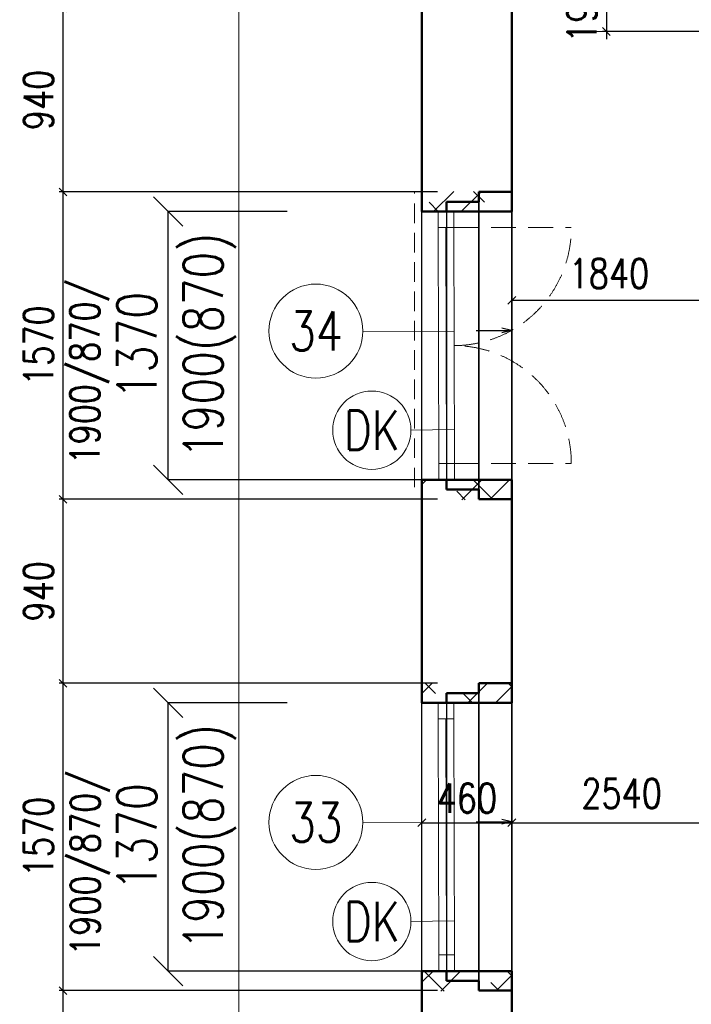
# Model space of a CAD drawing. Header units: millimetres. Extents: x -238874 to 551972, y -298952 to 658415.
# Tile 249 of 256: x 14881 to 18316, y 199651 to 204681. Entities that reach past the tile are written whole.
import ezdxf
from ezdxf.enums import TextEntityAlignment as Align

# ---------------------------------------------------------------- set-up
doc = ezdxf.new("R2010")
doc.units = ezdxf.units.MM
doc.header["$LTSCALE"] = 20
doc.linetypes.add('DASHED', pattern=[0.75, 0.5, -0.25])
doc.linetypes.add('HIDDEN', pattern=[9.525, 6.35, -3.175])
doc.layers.add('00_HEDVIKA _KRESBA', color=1, linetype='Continuous')
doc.layers.add('KOTY', color=8, linetype='Continuous')
doc.layers.add('00_HEDVIKA_DEMOLICE', color=2, linetype='Continuous', lineweight=30, transparency=0.3)
doc.layers.add('CKOKNA OTEVÍRÁNÍ', color=51, linetype='HIDDEN', lineweight=18, transparency=0.5)
for name, color, linetype, lineweight in [('00_HEDVIKA_OBRYS', 1, 'Continuous', 50), ('CKBUBLINY', 1, 'Continuous', 18), ('CKBUBLINY DEMOLICE', 4, 'Continuous', 18), ('CKBUBLINY_POPIS', 3, 'Continuous', 25), ('CKKOTY', 3, 'Continuous', 18), ('CKOKNA', 30, 'Continuous', 18), ('CKSTENY_SRAF', 8, 'Continuous', 18), ('CKSYMBOLY', 21, 'Continuous', 25), ('HEDVIKA_OKNA_PARAPET', 70, 'Continuous', 18), ('NOSNÉ', 8, 'Continuous', 50), ('PRUCHODY', 7, 'Continuous', 18)]:
    doc.layers.add(name, color=color, linetype=linetype, lineweight=lineweight)
doc.layers.add('CKNETISK', color=116, linetype='Continuous', lineweight=18, plot=False)
doc.styles.add('SIMPLEX', font='SIMPLEX.shx', dxfattribs={"width": 0.8, "bigfont": 'CAD13.shx'})
doc.styles.get("Standard").update_dxf_attribs({"font": 'simplex.shx', "width": 0.8})
doc.dimstyles.new('CADKON', dxfattribs={"dimscale": 100, "dimtxt": 2, "dimasz": 1.5, "dimexe": 0, "dimexo": 2, "dimgap": 0.6, "dimtad": 1, "dimrnd": 1, "dimtxsty": 'Standard', "dimblk1": 'OBLIQUE', "dimblk2": 'OBLIQUE', "dimsah": 1, "dimcen": 2.5, "dimadec": 1, "dimazin": 2, "dimtfac": 1, "dimtix": 1, "dimtmove": 2, "dimatfit": 3, "dimldrblk": 'OPEN30', "dimfxl": 5, "dimtfill": 1, "dimtolj": 1, "dimarcsym": 0})
doc.dimstyles.new('CKA', dxfattribs={"dimtxt": 200, "dimasz": 40, "dimexe": 20, "dimexo": 0.2, "dimgap": 50, "dimtad": 1, "dimdec": 0, "dimrnd": 1, "dimzin": 0, "dimdsep": 46, "dimtxsty": 'Standard', "dimblk1": 'OBLIQUE', "dimblk2": 'OBLIQUE', "dimsah": 1, "dimcen": 0.09, "dimclrd": 253, "dimclre": 253, "dimclrt": 253, "dimadec": 0, "dimazin": 0, "dimtfac": 1, "dimtdec": 0, "dimtix": 1, "dimtmove": 2, "dimatfit": 3, "dimfxl": 1, "dimtolj": 1, "dimtzin": 0, "dimarcsym": 0})

# ---------------------------------------------------------------- blocks, each defined once
blk = doc.blocks.new('_OBLIQUE')
at = {"color": 0, "linetype": 'ByBlock'}
blk.add_line((-0.5, -0.5), (0.5, 0.5), dxfattribs=at)
blk = doc.blocks.new('*D1592')
at = {"layer": 'DEFPOINTS', "color": 0, "transparency": 16777216}
for p in [(17398, 203800.9), (15102.7, 202230.9), (17398, 202230.9)]:
    blk.add_point(p, dxfattribs=at)
at = {"layer": 'KOTY', "lineweight": -2, "transparency": 16777216}
for p, q in [((15102.7, 203800.9), (15102.7, 202230.9)), ((17017.2, 202230.9), (15082.7, 202230.9))]:
    blk.add_line(p, q, dxfattribs=at)
at = {"layer": 'KOTY', "lineweight": -2, "transparency": 16777216, "xscale": 40, "yscale": 40, "zscale": 40}
for p, rotation in [((15102.7, 203800.9), 90), ((15102.7, 202230.9), 270)]:
    blk.add_blockref('_OBLIQUE', p, dxfattribs=dict(at, rotation=rotation))
at = {"layer": 'KOTY', "transparency": 16777216, "insert": (14977.7, 203015.9), "char_height": 150, "attachment_point": 5, "rotation": 90, "style": 'SIMPLEX'}
blk.add_mtext('\\A1;1570', dxfattribs=at)
blk = doc.blocks.new('*D1593')
at = {"layer": 'DEFPOINTS', "color": 0, "transparency": 16777216}
for p in [(17398, 201190.9), (19938, 200578.8), (19938, 199700.9)]:
    blk.add_point(p, dxfattribs=at)
at = {"layer": 'KOTY', "lineweight": -2, "transparency": 16777216}
for p, q in [((19938, 200081.6), (19938, 200598.8)), ((17398, 200578.8), (19938, 200578.8))]:
    blk.add_line(p, q, dxfattribs=at)
at = {"layer": 'KOTY', "lineweight": -2, "transparency": 16777216, "xscale": 40, "yscale": 40, "zscale": 40, "rotation": 180}
blk.add_blockref('_OBLIQUE', (17398, 200578.8), dxfattribs=at)
at = {"layer": 'KOTY', "lineweight": -2, "transparency": 16777216, "xscale": 40, "yscale": 40, "zscale": 40}
blk.add_blockref('_OBLIQUE', (19938, 200578.8), dxfattribs=at)
at = {"layer": 'KOTY', "transparency": 16777216, "insert": (17959.2, 200728.4), "char_height": 150, "attachment_point": 5, "style": 'SIMPLEX'}
blk.add_mtext('\\A1;2540', dxfattribs=at)
blk = doc.blocks.new('*D1597')
at = {"layer": 'DEFPOINTS', "color": 0, "transparency": 16777216}
for p in [(17398, 201290.9), (15102.7, 199720.9), (17398, 199720.9)]:
    blk.add_point(p, dxfattribs=at)
at = {"layer": 'KOTY', "lineweight": -2, "transparency": 16777216}
for p, q in [((15102.7, 201290.9), (15102.7, 199720.9)), ((17017.2, 199720.9), (15082.7, 199720.9))]:
    blk.add_line(p, q, dxfattribs=at)
at = {"layer": 'KOTY', "lineweight": -2, "transparency": 16777216, "xscale": 40, "yscale": 40, "zscale": 40}
for p, rotation in [((15102.7, 201290.9), 90), ((15102.7, 199720.9), 270)]:
    blk.add_blockref('_OBLIQUE', p, dxfattribs=dict(at, rotation=rotation))
at = {"layer": 'KOTY', "transparency": 16777216, "insert": (14977.7, 200505.9), "char_height": 150, "attachment_point": 5, "rotation": 90, "style": 'SIMPLEX'}
blk.add_mtext('\\A1;1570', dxfattribs=at)
blk = doc.blocks.new('*D1598')
at = {"layer": 'DEFPOINTS', "color": 0, "transparency": 16777216}
for p in [(17398, 199720.9), (15102.7, 198780.9), (17398, 198780.9)]:
    blk.add_point(p, dxfattribs=at)
at = {"layer": 'KOTY', "lineweight": -2, "transparency": 16777216}
for p, q in [((15102.7, 199720.9), (15102.7, 198780.9)), ((17017.2, 198780.9), (15082.7, 198780.9))]:
    blk.add_line(p, q, dxfattribs=at)
at = {"layer": 'KOTY', "lineweight": -2, "transparency": 16777216, "xscale": 40, "yscale": 40, "zscale": 40}
for p, rotation in [((15102.7, 199720.9), 90), ((15102.7, 198780.9), 270)]:
    blk.add_blockref('_OBLIQUE', p, dxfattribs=dict(at, rotation=rotation))
at = {"layer": 'KOTY', "transparency": 16777216, "insert": (14977.7, 199250.9), "char_height": 150, "attachment_point": 5, "rotation": 90, "style": 'SIMPLEX'}
blk.add_mtext('\\A1;940', dxfattribs=at)
blk = doc.blocks.new('*D1599')
at = {"layer": 'DEFPOINTS', "color": 0, "transparency": 16777216}
for p in [(17398, 202230.9), (15102.7, 201290.9), (17398, 201290.9)]:
    blk.add_point(p, dxfattribs=at)
at = {"layer": 'KOTY', "lineweight": -2, "transparency": 16777216}
for p, q in [((15102.7, 202230.9), (15102.7, 201290.9)), ((17017.2, 201290.9), (15082.7, 201290.9))]:
    blk.add_line(p, q, dxfattribs=at)
at = {"layer": 'KOTY', "lineweight": -2, "transparency": 16777216, "xscale": 40, "yscale": 40, "zscale": 40}
for p, rotation in [((15102.7, 202230.9), 90), ((15102.7, 201290.9), 270)]:
    blk.add_blockref('_OBLIQUE', p, dxfattribs=dict(at, rotation=rotation))
at = {"layer": 'KOTY', "transparency": 16777216, "insert": (14977.7, 201760.9), "char_height": 150, "attachment_point": 5, "rotation": 90, "style": 'SIMPLEX'}
blk.add_mtext('\\A1;940', dxfattribs=at)
blk = doc.blocks.new('*D1600')
at = {"layer": 'DEFPOINTS', "color": 0, "transparency": 16777216}
for p in [(16938, 201190.9), (17398, 201190.9), (17398, 200578.8)]:
    blk.add_point(p, dxfattribs=at)
at = {"layer": 'KOTY', "lineweight": -2, "transparency": 16777216}
for p, q in [((17398, 200810.1), (17398, 200558.8)), ((16938, 200578.8), (17398, 200578.8))]:
    blk.add_line(p, q, dxfattribs=at)
at = {"layer": 'KOTY', "lineweight": -2, "transparency": 16777216, "xscale": 40, "yscale": 40, "zscale": 40, "rotation": 180}
blk.add_blockref('_OBLIQUE', (16938, 200578.8), dxfattribs=at)
at = {"layer": 'KOTY', "lineweight": -2, "transparency": 16777216, "xscale": 40, "yscale": 40, "zscale": 40}
blk.add_blockref('_OBLIQUE', (17398, 200578.8), dxfattribs=at)
at = {"layer": 'KOTY', "transparency": 16777216, "insert": (17168, 200703.8), "char_height": 150, "attachment_point": 5, "style": 'SIMPLEX'}
blk.add_mtext('\\A1;460', dxfattribs=at)
blk = doc.blocks.new('*D1607')
at = {"layer": 'DEFPOINTS', "color": 0, "transparency": 16777216}
for p in [(17398, 203800.9), (19238, 203800.9), (19238, 203247.5)]:
    blk.add_point(p, dxfattribs=at)
at = {"layer": 'KOTY', "lineweight": -2, "transparency": 16777216}
for p, q in [((19238, 203420.1), (19238, 203227.5)), ((17398, 203247.5), (19238, 203247.5))]:
    blk.add_line(p, q, dxfattribs=at)
at = {"layer": 'KOTY', "lineweight": -2, "transparency": 16777216, "xscale": 40, "yscale": 40, "zscale": 40, "rotation": 180}
blk.add_blockref('_OBLIQUE', (17398, 203247.5), dxfattribs=at)
at = {"layer": 'KOTY', "lineweight": -2, "transparency": 16777216, "xscale": 40, "yscale": 40, "zscale": 40}
blk.add_blockref('_OBLIQUE', (19238, 203247.5), dxfattribs=at)
at = {"layer": 'KOTY', "transparency": 16777216, "insert": (17894.7, 203383.9), "char_height": 150, "attachment_point": 5, "style": 'SIMPLEX'}
blk.add_mtext('\\A1;1840', dxfattribs=at)
blk = doc.blocks.new('*D1608')
at = {"layer": 'DEFPOINTS', "color": 0, "transparency": 16777216}
for p in [(18978, 204810.9), (17881.3, 204620.9), (18978, 204620.9)]:
    blk.add_point(p, dxfattribs=at)
at = {"layer": 'KOTY', "lineweight": -2, "transparency": 16777216}
for p, q in [((17881.3, 204810.9), (17881.3, 204850.9)), ((17881.3, 204810.9), (17881.3, 204620.9)), ((18597.2, 204620.9), (17861.3, 204620.9)), ((17881.3, 204620.9), (17881.3, 204580.9))]:
    blk.add_line(p, q, dxfattribs=at)
at = {"layer": 'KOTY', "lineweight": -2, "transparency": 16777216, "xscale": 40, "yscale": 40, "zscale": 40}
for p, rotation in [((17881.3, 204810.9), 270), ((17881.3, 204620.9), 90)]:
    blk.add_blockref('_OBLIQUE', p, dxfattribs=dict(at, rotation=rotation))
at = {"layer": 'KOTY', "transparency": 16777216, "insert": (17756.3, 204715.9), "char_height": 150, "attachment_point": 5, "rotation": 90, "style": 'SIMPLEX'}
blk.add_mtext('\\A1;190', dxfattribs=at)
blk = doc.blocks.new('*D1612')
at = {"layer": 'DEFPOINTS', "color": 0, "transparency": 16777216}
for p in [(17398, 204740.9), (15102.7, 203800.9), (17398, 203800.9)]:
    blk.add_point(p, dxfattribs=at)
at = {"layer": 'KOTY', "lineweight": -2, "transparency": 16777216}
for p, q in [((15102.7, 204740.9), (15102.7, 203800.9)), ((17017.2, 203800.9), (15082.7, 203800.9))]:
    blk.add_line(p, q, dxfattribs=at)
at = {"layer": 'KOTY', "lineweight": -2, "transparency": 16777216, "xscale": 40, "yscale": 40, "zscale": 40}
for p, rotation in [((15102.7, 204740.9), 90), ((15102.7, 203800.9), 270)]:
    blk.add_blockref('_OBLIQUE', p, dxfattribs=dict(at, rotation=rotation))
at = {"layer": 'KOTY', "transparency": 16777216, "insert": (14977.7, 204270.9), "char_height": 150, "attachment_point": 5, "rotation": 90, "style": 'SIMPLEX'}
blk.add_mtext('\\A1;940', dxfattribs=at)
blk = doc.blocks.new('*D3624')
at = {"layer": 'CKKOTY', "color": 0, "lineweight": -2, "transparency": 16777216}
for p, q in [((16248.9, 201190.9), (15640.7, 201190.9)), ((15640.7, 199820.9), (15640.7, 201190.9)), ((17061.3, 199820.9), (15640.7, 199820.9))]:
    blk.add_line(p, q, dxfattribs=at)
at = {"layer": 'DEFPOINTS', "color": 0, "transparency": 16777216}
for p in [(15640.7, 201190.9), (16448.9, 201190.9), (17261.3, 199820.9)]:
    blk.add_point(p, dxfattribs=at)
at = {"layer": 'CKKOTY', "color": 0, "lineweight": -2, "transparency": 16777216, "xscale": 150, "yscale": 150, "zscale": 150}
for p, rotation in [((15640.7, 201190.9), 90), ((15640.7, 199820.9), 270)]:
    blk.add_blockref('_OBLIQUE', p, dxfattribs=dict(at, rotation=rotation))
at = {"layer": 'CKKOTY', "color": 0, "transparency": 16777216, "insert": (15480.7, 200505.9), "char_height": 200, "attachment_point": 5, "rotation": 90, "bg_fill": 3, "box_fill_scale": 1.1, "bg_fill_color": 256, "bg_fill_true_color": 13158600, "bg_fill_transparency": 0}
blk.add_mtext('\\A1;1370', dxfattribs=at)
at = {"layer": 'CKKOTY', "color": 0, "transparency": 16777216, "insert": (15853.1, 200505.9), "char_height": 200, "attachment_point": 5, "rotation": 90, "bg_fill": 3, "box_fill_scale": 1.1, "bg_fill_color": 256, "bg_fill_true_color": 13158600, "bg_fill_transparency": 0}
blk.add_mtext('\\A1;1900(870)', dxfattribs=at)
blk = doc.blocks.new('_Open30')
at = {"color": 0, "lineweight": -2}
for p, q in [((-1, 0.268), (0, 0)), ((0, 0), (-1, -0.268)), ((0, 0), (-1, 0))]:
    blk.add_line(p, q, dxfattribs=at)
blk = doc.blocks.new('*D3625')
at = {"layer": 'CKKOTY', "color": 0, "lineweight": -2, "transparency": 16777216}
for p, q in [((16248.9, 203700.9), (15640.7, 203700.9)), ((15640.7, 202330.9), (15640.7, 203700.9)), ((17061.3, 202330.9), (15640.7, 202330.9))]:
    blk.add_line(p, q, dxfattribs=at)
at = {"layer": 'DEFPOINTS', "color": 0, "transparency": 16777216}
for p in [(15640.7, 203700.9), (16448.9, 203700.9), (17261.3, 202330.9)]:
    blk.add_point(p, dxfattribs=at)
at = {"layer": 'CKKOTY', "color": 0, "lineweight": -2, "transparency": 16777216, "xscale": 150, "yscale": 150, "zscale": 150}
for p, rotation in [((15640.7, 203700.9), 90), ((15640.7, 202330.9), 270)]:
    blk.add_blockref('_OBLIQUE', p, dxfattribs=dict(at, rotation=rotation))
at = {"layer": 'CKKOTY', "color": 0, "transparency": 16777216, "insert": (15480.7, 203015.9), "char_height": 200, "attachment_point": 5, "rotation": 90, "bg_fill": 3, "box_fill_scale": 1.1, "bg_fill_color": 256, "bg_fill_true_color": 13158600, "bg_fill_transparency": 0}
blk.add_mtext('\\A1;1370', dxfattribs=at)
at = {"layer": 'CKKOTY', "color": 0, "transparency": 16777216, "insert": (15853.1, 203015.9), "char_height": 200, "attachment_point": 5, "rotation": 90, "bg_fill": 3, "box_fill_scale": 1.1, "bg_fill_color": 256, "bg_fill_true_color": 13158600, "bg_fill_transparency": 0}
blk.add_mtext('\\A1;1900(870)', dxfattribs=at)
blk = doc.blocks.new('*U3302')
at = {"color": 0, "linetype": 'ByBlock', "lineweight": -2}
for p, q in [((-225, 0), (-80, 0)), ((225, 0), (103, 30)), ((225, 0), (103, -30)), ((-80, 0), (27, 0)), ((27, 0), (225, 0))]:
    blk.add_line(p, q, dxfattribs=at)
at = {"color": 0, "linetype": 'Continuous', "lineweight": -2, "flags": 8}
blk.add_attdef('SPÁD', text='', height=100, dxfattribs=at).set_placement((0, 40), align=Align.CENTER)
blk = doc.blocks.new('CK_BUBBLE_1_0_0')
at = {"color": 0, "linetype": 'ByBlock', "lineweight": -2}
blk.add_circle((0, 0), 1, dxfattribs=at)

msp = doc.modelspace()

# ---------------------------------------------------------------- hatches: boundary and pattern name
at = {"layer": 'CKSTENY_SRAF'}
h = msp.add_hatch(dxfattribs=at)
h.set_pattern_fill('ZDIVO-PLYNOSILIK', color=256, scale=100)
h.set_pattern_definition([(45, (-58077.55, -181087.44), (-212.13203, 212.13203), []), (45, (-57936.13, -181087.44), (-212.13203, 212.13203), []), (135, (-57837.43, -181059.45), (-212.13203, -212.13203), [200, -100]), (135, (-57766.72, -180988.74), (-212.13203, -212.13203), [200, -100])])
h.paths.add_polyline_path([(16937.962, 203803.565), (17397.962, 203803.565), (17397.962, 203700.863), (16937.962, 203700.863)])
h = msp.add_hatch(dxfattribs=at)
h.set_pattern_fill('ZDIVO-PLYNOSILIK', color=256, scale=100)
h.set_pattern_definition([(45, (-58077.55, -181007.44), (-212.13203, 212.13203), []), (45, (-57936.13, -181007.44), (-212.13203, 212.13203), []), (135, (-57837.43, -180979.45), (-212.13203, -212.13203), [200, -100]), (135, (-57766.72, -180908.74), (-212.13203, -212.13203), [200, -100])])
h.paths.add_polyline_path([(16937.962, 202228.161), (17397.962, 202229.512), (17397.962, 202332.214), (16937.962, 202330.863)])
h = msp.add_hatch(dxfattribs=at)
h.set_pattern_fill('ZDIVO-PLYNOSILIK', color=256, scale=100)
h.set_pattern_definition([(45, (-50266.24, -183597.44), (-212.13203, 212.13203), []), (45, (-50124.8, -183597.44), (-212.13203, 212.13203), []), (135, (-50026.12, -183569.45), (-212.13203, -212.13203), [200, -100]), (135, (-49955.4, -183498.74), (-212.13203, -212.13203), [200, -100])])
h.paths.add_polyline_path([(16937.962, 201293.565), (17397.962, 201293.565), (17397.962, 201190.863), (16937.962, 201190.863)])
h = msp.add_hatch(dxfattribs=at)
h.set_pattern_fill('ZDIVO-PLYNOSILIK', color=256, scale=100)
h.set_pattern_definition([(45, (-50266.24, -183517.44), (-212.13203, 212.13203), []), (45, (-50124.8, -183517.44), (-212.13203, 212.13203), []), (135, (-50026.12, -183489.45), (-212.13203, -212.13203), [200, -100]), (135, (-49955.4, -183418.74), (-212.13203, -212.13203), [200, -100])])
h.paths.add_polyline_path([(16937.962, 199718.161), (17397.962, 199719.512), (17397.962, 199822.214), (16937.962, 199820.863)])

# ---------------------------------------------------------------- linework, layer by layer
at = {"layer": '00_HEDVIKA _KRESBA'}
for p, q in [((16937.962, 202330.863), (16937.962, 203700.863)), ((17397.962, 203700.863), (17397.962, 202330.863)), ((16937.962, 199820.863), (16937.962, 201190.863)), ((17397.962, 201190.863), (17397.962, 199820.863))]:
    msp.add_line(p, q, dxfattribs=at)
at = {"layer": '00_HEDVIKA_DEMOLICE'}
for p, q in [((17229.962, 203800.863), (17229.962, 203750.863)), ((17397.962, 203800.863), (17229.962, 203800.863)), ((17397.962, 203800.863), (17269.962, 203800.863)), ((17397.962, 203800.863), (17269.962, 203800.863)), ((17397.962, 202230.863), (17397.962, 203800.863)), ((17397.962, 202230.863), (17397.962, 203800.863)), ((17397.962, 203800.863), (17397.962, 202230.863)), ((17229.962, 203750.863), (17063.962, 203750.863)), ((17063.962, 203750.863), (17063.962, 203700.863)), ((17229.962, 202280.863), (17229.962, 203750.863)), ((17229.962, 202280.863), (17229.962, 203750.863)), ((17229.962, 203750.863), (17229.962, 202280.863)), ((17397.962, 202230.863), (17397.962, 203720.863)), ((17063.962, 203700.863), (16937.962, 203700.863)), ((17063.962, 203700.863), (17063.962, 202330.863)), ((17063.962, 203700.863), (17063.962, 202330.863)), ((17063.962, 203700.863), (17063.962, 202330.863)), ((17063.962, 202330.863), (16937.962, 202330.863)), ((17063.962, 202280.863), (17063.962, 202330.863)), ((17229.962, 202280.863), (17063.962, 202280.863)), ((17229.962, 202280.863), (17103.962, 202280.863)), ((17229.962, 202230.863), (17229.962, 202280.863)), ((17397.962, 202230.863), (17229.962, 202230.863)), ((17397.962, 202230.863), (17269.962, 202230.863)), ((17397.962, 202230.863), (17269.962, 202230.863)), ((17229.962, 201290.863), (17229.962, 201240.863)), ((17397.962, 201290.863), (17229.962, 201290.863)), ((17397.962, 201290.863), (17269.962, 201290.863)), ((17397.962, 201290.863), (17269.962, 201290.863)), ((17397.962, 199720.863), (17397.962, 201290.863)), ((17397.962, 199720.863), (17397.962, 201290.863)), ((17397.962, 199720.863), (17397.962, 201290.863)), ((17397.962, 201290.863), (17397.962, 199720.863)), ((17229.962, 201240.863), (17063.962, 201240.863)), ((17063.962, 201240.863), (17063.962, 201190.863)), ((17229.962, 199770.863), (17229.962, 201240.863)), ((17229.962, 199770.863), (17229.962, 201240.863)), ((17229.962, 199770.863), (17229.962, 201240.863)), ((17229.962, 201240.863), (17229.962, 199770.863)), ((17397.962, 199720.863), (17397.962, 201210.863)), ((17063.962, 201190.863), (16937.962, 201190.863)), ((17063.962, 201190.863), (17063.962, 199820.863)), ((17063.962, 201190.863), (17063.962, 199820.863)), ((17063.962, 201190.863), (17063.962, 199820.863)), ((17063.962, 201190.863), (17063.962, 199820.863)), ((17063.962, 199820.863), (16937.962, 199820.863)), ((17063.962, 199770.863), (17063.962, 199820.863)), ((17229.962, 199770.863), (17063.962, 199770.863)), ((17229.962, 199770.863), (17103.962, 199770.863)), ((17229.962, 199720.863), (17229.962, 199770.863)), ((17397.962, 199720.863), (17229.962, 199720.863)), ((17397.962, 199720.863), (17269.962, 199720.863)), ((17397.962, 199720.863), (17269.962, 199720.863))]:
    msp.add_line(p, q, dxfattribs=at)
at = {"layer": '00_HEDVIKA_OBRYS'}
for p, q in [((17397.962, 203700.863), (17397.962, 203800.863)), ((17397.962, 202330.863), (17397.962, 202230.863)), ((17397.962, 201190.863), (17397.962, 201290.863)), ((17397.962, 199820.863), (17397.962, 199720.863))]:
    msp.add_line(p, q, dxfattribs=at)
for points in [[(16937.962, 203800.863), (16937.962, 203700.863), (17397.962, 203700.863)], [(16937.962, 202230.863), (16937.962, 202330.863), (17397.962, 202330.863)], [(16937.962, 201290.863), (16937.962, 201190.863), (17397.962, 201190.863)], [(16937.962, 199720.863), (16937.962, 199820.863), (17397.962, 199820.863)]]:
    msp.add_lwpolyline(points, dxfattribs=at)
at = {"layer": 'CKBUBLINY'}
for p, q in [((16635.871, 203090.12), (17102.388, 203087.522)), ((16635.871, 200580.12), (17102.388, 200577.522))]:
    msp.add_line(p, q, dxfattribs=at)
at = {"layer": 'CKBUBLINY DEMOLICE'}
for p, q in [((16882.163, 202583.59), (17102.462, 202586.55)), ((16882.163, 200073.59), (17102.462, 200076.55))]:
    msp.add_line(p, q, dxfattribs=at)
at = {"layer": 'CKNETISK'}
msp.add_line((16002.223, 98190.047), (16002.223, 210160.863), dxfattribs=at)
at = {"layer": 'CKOKNA', "linetype": 'DASHED', "ltscale": 10}
msp.add_line((16899.901, 202292.139), (16899.901, 203805.584), dxfattribs=at)
at = {"layer": 'CKOKNA'}
for p, q in [((17020.962, 203618.863), (17020.962, 203700.863)), ((17100.962, 203618.863), (17100.962, 203700.863)), ((17023.962, 202412.863), (17020.962, 203618.863)), ((17100.962, 203618.863), (17020.962, 203618.863)), ((17063.962, 202412.863), (17060.962, 203618.863)), ((17103.962, 202412.863), (17100.962, 203618.863)), ((17103.962, 202412.863), (17023.962, 202412.863)), ((17023.962, 202412.863), (17023.962, 202330.863)), ((17103.962, 202412.863), (17103.962, 202330.863)), ((17020.962, 201108.863), (17020.962, 201190.863)), ((17100.962, 201108.863), (17100.962, 201190.863)), ((17023.962, 199902.863), (17020.962, 201108.863)), ((17100.962, 201108.863), (17020.962, 201108.863)), ((17063.962, 199902.863), (17060.962, 201108.863)), ((17103.962, 199902.863), (17100.962, 201108.863)), ((17103.962, 199902.863), (17023.962, 199902.863)), ((17023.962, 199902.863), (17023.962, 199820.863)), ((17103.962, 199902.863), (17103.962, 199820.863))]:
    msp.add_line(p, q, dxfattribs=at)
at = {"layer": 'CKOKNA OTEVÍRÁNÍ'}
for p, q in [((17100.962, 203618.863), (17702.066, 203618.863)), ((17100.962, 202412.863), (17702.066, 202412.863))]:
    msp.add_line(p, q, dxfattribs=at)
for centre, start, end in [((17100.967, 203616.963), 269.99955, 0.181047), ((17100.967, 202414.762), 359.818953, 90.00045)]:
    msp.add_arc(centre, 601.102, start, end, dxfattribs=at)
at = {"layer": 'HEDVIKA_OKNA_PARAPET'}
for p, q in [((17397.962, 202330.863), (17397.962, 203700.863)), ((17397.673, 199820.863), (17397.673, 201190.863))]:
    msp.add_line(p, q, dxfattribs=at)
at = {"layer": 'NOSNÉ'}
for p, q in [((16937.962, 203700.863), (16937.962, 204840.863)), ((17397.962, 203800.863), (17397.962, 204740.863)), ((17229.962, 203800.863), (17229.962, 203750.863)), ((17397.962, 203800.863), (17229.962, 203800.863)), ((17397.962, 203800.863), (17229.962, 203800.863)), ((17229.962, 203800.863), (17229.962, 203750.863)), ((17397.962, 203800.863), (17229.962, 203800.863)), ((17397.962, 203800.863), (17229.962, 203800.863)), ((17397.962, 203800.863), (17229.962, 203800.863)), ((17229.962, 203750.863), (17063.962, 203750.863)), ((17063.962, 203750.863), (17063.962, 203700.863)), ((17063.962, 203750.863), (17063.962, 203700.863)), ((17229.962, 203750.863), (17063.962, 203750.863)), ((17063.962, 203700.863), (16937.962, 203700.863)), ((17063.962, 203700.863), (16937.962, 203700.863)), ((17063.962, 202330.863), (16937.962, 202330.863)), ((16937.962, 201190.863), (16937.962, 202330.863)), ((17063.962, 202330.863), (16937.962, 202330.863)), ((17063.962, 202280.863), (17063.962, 202330.863)), ((17063.962, 202280.863), (17063.962, 202330.863)), ((17229.962, 202280.863), (17063.962, 202280.863)), ((17229.962, 202280.863), (17063.962, 202280.863)), ((17229.962, 202230.863), (17229.962, 202280.863)), ((17229.962, 202230.863), (17229.962, 202280.863)), ((17397.962, 202230.863), (17229.962, 202230.863)), ((17397.962, 202230.863), (17229.962, 202230.863)), ((17397.962, 202230.863), (17229.962, 202230.863)), ((17397.962, 202230.863), (17229.962, 202230.863)), ((17397.962, 202230.863), (17229.962, 202230.863)), ((17397.962, 202230.863), (17397.962, 201290.863)), ((17229.962, 201290.863), (17229.962, 201240.863)), ((17397.962, 201290.863), (17229.962, 201290.863)), ((17397.962, 201290.863), (17229.962, 201290.863)), ((17229.962, 201290.863), (17229.962, 201240.863)), ((17397.962, 201290.863), (17229.962, 201290.863)), ((17397.962, 201290.863), (17229.962, 201290.863)), ((17229.962, 201290.863), (17229.962, 201240.863)), ((17397.962, 201290.863), (17229.962, 201290.863)), ((17397.962, 201290.863), (17229.962, 201290.863)), ((17397.962, 201290.863), (17229.962, 201290.863)), ((17063.962, 201240.863), (17063.962, 201190.863)), ((17229.962, 201240.863), (17063.962, 201240.863)), ((17063.962, 201240.863), (17063.962, 201190.863)), ((17229.962, 201240.863), (17063.962, 201240.863)), ((17063.962, 201240.863), (17063.962, 201190.863)), ((17229.962, 201240.863), (17063.962, 201240.863)), ((17063.962, 201190.863), (16937.962, 201190.863)), ((17063.962, 201190.863), (16937.962, 201190.863)), ((17063.962, 201190.863), (16937.962, 201190.863)), ((16937.962, 198680.863), (16937.962, 199820.863)), ((17063.962, 199820.863), (16937.962, 199820.863)), ((17063.962, 199820.863), (16937.962, 199820.863)), ((17063.962, 199820.863), (16937.962, 199820.863)), ((17063.962, 199770.863), (17063.962, 199820.863)), ((17063.962, 199770.863), (17063.962, 199820.863)), ((17063.962, 199770.863), (17063.962, 199820.863)), ((17229.962, 199770.863), (17063.962, 199770.863)), ((17229.962, 199770.863), (17063.962, 199770.863)), ((17229.962, 199770.863), (17063.962, 199770.863)), ((17229.962, 199720.863), (17229.962, 199770.863)), ((17229.962, 199720.863), (17229.962, 199770.863)), ((17229.962, 199720.863), (17229.962, 199770.863)), ((17397.962, 199720.863), (17229.962, 199720.863)), ((17397.962, 199720.863), (17229.962, 199720.863)), ((17397.962, 199720.863), (17229.962, 199720.863)), ((17397.962, 199720.863), (17229.962, 199720.863)), ((17397.962, 199720.863), (17229.962, 199720.863)), ((17397.962, 199720.863), (17229.962, 199720.863)), ((17397.962, 199720.863), (17229.962, 199720.863)), ((17397.962, 199720.863), (17397.962, 198780.863))]:
    msp.add_line(p, q, dxfattribs=at)
at = {"layer": 'PRUCHODY'}
for p, q in [((18977.962, 204620.863), (17832.385, 204620.863)), ((16937.962, 202330.863), (16937.962, 203700.863)), ((16937.962, 203700.863), (16937.962, 202330.863)), ((16937.962, 202330.863), (16937.962, 203620.863)), ((16937.962, 199820.863), (16937.962, 201190.863)), ((16937.962, 199820.863), (16937.962, 201190.863)), ((16937.962, 201190.863), (16937.962, 199820.863)), ((16937.962, 199820.863), (16937.962, 201110.863))]:
    msp.add_line(p, q, dxfattribs=at)

# ---------------------------------------------------------------- texts
at = {"layer": 'KOTY', "char_height": 150, "width": 1344.4, "attachment_point": 7, "rotation": 90}
for insert in [(15339.556, 202408.192), (15341.789, 199898.192)]:
    msp.add_mtext('1900/870/', dxfattribs=dict(at, insert=insert))

# ---------------------------------------------------------------- dimensions: what is measured, and where the dimension line sits
at = {"layer": 'KOTY'}
for base, p1, p2, angle, text, picture, middle in [((17881.283, 204620.863), (18977.962, 204810.863), (18977.962, 204620.863), 270, '190', '*D1608', (17756.283, 204715.863)), ((15102.744, 203800.863), (17397.962, 204740.863), (17397.962, 203800.863), 90, '940', '*D1612', (14977.744, 204270.863)), ((15102.744, 202230.863), (17397.962, 203800.863), (17397.962, 202230.863), 90, '1570', '*D1592', (14977.744, 203015.863)), ((15102.744, 201290.863), (17397.962, 202230.863), (17397.962, 201290.863), 90, '940', '*D1599', (14977.744, 201760.863)), ((15102.744, 199720.863), (17397.962, 201290.863), (17397.962, 199720.863), 90, '1570', '*D1597', (14977.744, 200505.863)), ((17397.962, 200578.774), (16937.962, 201190.863), (17397.962, 201190.863), 180, '460', '*D1600', (17167.962, 200703.774)), ((15102.744, 198780.863), (17397.962, 199720.863), (17397.962, 198780.863), 90, '940', '*D1598', (14977.744, 199250.863))]:
    dim = msp.add_linear_dim(base=base, p1=p1, p2=p2, angle=angle, text=text, dimstyle='CKA', override={"dimtxt": 150, "dimexo": 380.774374, "dimtxsty": 'SIMPLEX', "dimse1": 1, "dimclrd": 256, "dimclre": 256, "dimclrt": 256}, dxfattribs=at)
    dim.commit()
    dim.dimension.update_dxf_attribs({"geometry": picture, "text_midpoint": middle})
for base, p1, p2, text, picture, middle in [((19237.962, 203247.452), (17397.962, 203800.863), (19237.962, 203800.863), '1840', '*D1607', (17894.698, 203383.887)), ((19937.962, 200578.774), (17397.962, 201190.863), (19937.962, 199700.863), '2540', '*D1593', (17959.208, 200728.372))]:
    dim = msp.add_linear_dim(base=base, p1=p1, p2=p2, angle=180, text=text, dimstyle='CKA', override={"dimtxt": 150, "dimexo": 380.774374, "dimtxsty": 'SIMPLEX', "dimse1": 1, "dimclrd": 256, "dimclre": 256, "dimclrt": 256}, dxfattribs=at)
    dim.commit()
    dim.dimension.update_dxf_attribs({"geometry": picture, "text_midpoint": middle, "dimtype": 160})

# ---------------------------------------------------------------- next in the draw order: dimensions: what is measured, and where the dimension line sits
at = {"layer": 'CKKOTY'}
for base, p1, p2, picture, middle in [((15640.7, 203700.863), (17261.338, 202330.863), (16448.905, 203700.863), '*D3625', (15640.7, 203015.863)), ((15640.7, 201190.863), (17261.338, 199820.863), (16448.905, 201190.863), '*D3624', (15640.7, 200505.863))]:
    dim = msp.add_linear_dim(base=base, p1=p1, p2=p2, angle=90, text='<>\\X1900(870)', dimstyle='CADKON', override={"dimtmove": 2}, dxfattribs=at)
    dim.commit()
    dim.dimension.update_dxf_attribs({"geometry": picture, "text_midpoint": middle})

# ---------------------------------------------------------------- next in the draw order: block references
at = {"layer": 'CKBUBLINY'}
ref = msp.add_blockref('CK_BUBBLE_1_0_0', (16395.871, 203090.214), dxfattribs=dict(at, xscale=240, yscale=240, zscale=240))
ref.add_attrib('NUM1', '34', dxfattribs={"layer": 'CKBUBLINY_POPIS', "height": 200, "width": 0.8, "flags": 8}).set_placement((16395.871, 203090.214), align=Align.MIDDLE_CENTER)
ref = msp.add_blockref('CK_BUBBLE_1_0_0', (16395.871, 200580.214), dxfattribs=dict(at, xscale=240, yscale=240, zscale=240))
ref.add_attrib('NUM1', '33', dxfattribs={"layer": 'CKBUBLINY_POPIS', "height": 200, "width": 0.8, "flags": 8}).set_placement((16395.871, 200580.214), align=Align.MIDDLE_CENTER)
at = {"layer": 'CKBUBLINY DEMOLICE'}
ref = msp.add_blockref('CK_BUBBLE_1_0_0', (16682.163, 202583.751), dxfattribs=dict(at, xscale=-200, yscale=200, zscale=200))
ref.add_attrib('NUM1', 'DK', dxfattribs={"height": 200, "width": 0.8, "flags": 8}).set_placement((16682.163, 202583.751), align=Align.MIDDLE_CENTER)
ref = msp.add_blockref('CK_BUBBLE_1_0_0', (16682.163, 200073.751), dxfattribs=dict(at, xscale=-200, yscale=200, zscale=200))
ref.add_attrib('NUM1', 'DK', dxfattribs={"height": 200, "width": 0.8, "flags": 8}).set_placement((16682.163, 200073.751), align=Align.MIDDLE_CENTER)
at = {"layer": 'CKSYMBOLY', "xscale": 0.4, "yscale": 0.4, "zscale": 0.4}
for p in [(17305.658, 203093.774), (17305.658, 200583.774)]:
    msp.add_blockref('*U3302', p, dxfattribs=at)

doc.saveas('drawing.dxf')
